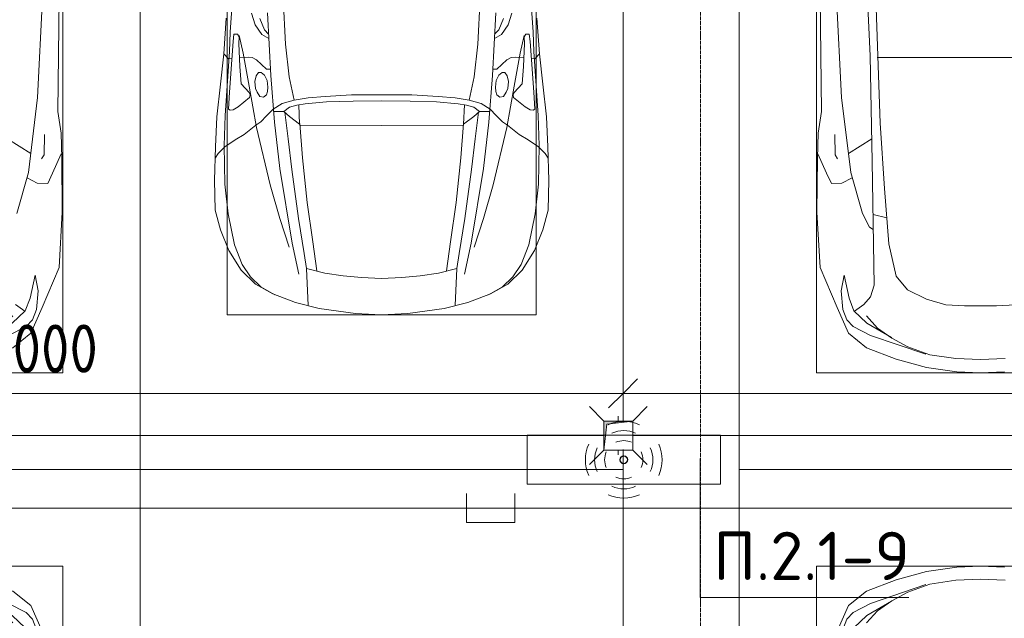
# Model space of a CAD drawing. Header units: millimetres. Extents: x -32229 to 170644, y -13689 to 125138.
# Tile 73 of 208: x 39912 to 45008, y 63579 to 66678. Entities that reach past the tile are written whole.
import ezdxf

# ---------------------------------------------------------------- set-up
doc = ezdxf.new("R2010")
doc.units = ezdxf.units.MM
doc.linetypes.add('ADSK_Линия сетки', pattern=[25, 20, -2.5, 0, -2.5])
for name, color, linetype, lineweight in [('A-ANNO-DIMS', 7, 'Continuous', 9), ('A-ANNO-DIMS-200', 7, 'Continuous', 9), ('A-ANNO-NOTE', 7, 'Continuous', 18), ('A-DETL-GENF', 7, 'Continuous', 18), ('A-DETL-THIN', 7, 'Continuous', 9), ('A-FLOR', 7, 'Continuous', 18), ('C-PRKG', 7, 'Continuous', 18), ('G-ANNO-TEXT', 7, 'Continuous', 9), ('M-EQPM', 7, 'Continuous', 18), ('P-SANR-FIXT', 7, 'Continuous', 18), ('S-GRID', 7, 'Continuous', 9)]:
    doc.layers.add(name, color=color, linetype=linetype, lineweight=lineweight)
doc.layers.add('A-DETL', color=7, linetype='Continuous', lineweight=9, true_color=0x00a600)
doc.styles.add('GOST Common_6', font='GOST_Common.ttf', dxfattribs={"width": 0.9, "height": 250})
doc.styles.add('ISOCPEUR', font='isocpeur.ttf', dxfattribs={"height": 250})
doc.dimstyles.new('ГОСТ_2_5_мм2', dxfattribs={"dimscale": 304.8, "dimtxt": 251.428749, "dimasz": 0.492126, "dimexe": 0.492126, "dimexo": 0.656168, "dimgap": 0.098425, "dimtad": 1, "dimdec": 0, "dimdsep": 46, "dimtxsty": 'GOST Common_6', "dimblk1": 'OBLIQUE', "dimblk2": 'OBLIQUE', "dimsah": 1, "dimcen": 0.09, "dimazin": 2, "dimtfac": 1, "dimtdec": 4, "dimtix": 1, "dimtmove": 0, "dimatfit": 3, "dimfxl": 1, "dimtvp": 1, "dimtolj": 1, "dimtzin": 0, "dimarcsym": 2})

# ---------------------------------------------------------------- blocks, each defined once
blk = doc.blocks.new('АР_Машиноместо - 5300x2500_С-V11--01 ЭО')
at = {"layer": 'A-DETL-GENF', "color": 253, "lineweight": 13, "true_color": 0xaaaaaa}
for p, q in [((1126.4, 4794.1), (970.2, 4771.8)), ((1250, 4800), (1126.4, 4794.1)), ((1250, 4800), (1373.6, 4794.1)), ((970.2, 4771.8), (812.7, 4729.4)), ((812.7, 4729.4), (659.1, 4669.9)), ((680.7, 4606.5), (967, 4703.6)), ((988.2, 4706.7), (873.9, 4665.1)), ((1122.2, 4726.4), (988.2, 4706.7)), ((1250, 4731.7), (1122.2, 4726.4)), ((1250, 4731.7), (1377.8, 4726.4)), ((659.1, 4669.9), (565.9, 4595.1)), ((873.9, 4665.1), (791.3, 4619.7)), ((565.9, 4595.1), (507.1, 4462.6)), ((590.7, 4560.1), (680.7, 4606.5)), ((788.5, 4617.7), (661.8, 4543.1)), ((791.3, 4619.7), (717.1, 4568.9)), ((557.5, 4525.7), (590.7, 4560.1)), ((661.8, 4543.1), (594.6, 4479.3)), ((717.1, 4568.9), (659.6, 4505.3)), ((536.4, 4471.4), (557.5, 4525.7)), ((507.1, 4462.6), (419.6, 4254.2)), ((528.4, 4374.7), (536.4, 4471.4)), ((594.6, 4479.3), (569.5, 4413.1)), ((645, 4445.5), (597.3, 4481.4)), ((569.5, 4413.1), (543.7, 4295.1)), ((543.7, 4295.1), (528.4, 4374.7)), ((419.6, 4254.2), (403.4, 3968)), ((578.7, 3762.9), (638.7, 3975.4)), ((403.4, 3968), (405.6, 3688.5)), ((453.1, 3766.3), (478.4, 3819.3)), ((478.4, 3819.3), (532.5, 3818.1)), ((532.5, 3818.1), (585.5, 3790.5)), ((408.2, 3667), (453.1, 3766.3)), ((530.9, 3374.8), (578.7, 3762.9)), ((405.6, 3688.5), (409.5, 3560)), ((495.5, 3566.1), (496.8, 3671.6)), ((496.8, 3671.6), (510.1, 3691.5)), ((687.1, 3588.8), (566.5, 3663.9)), ((409.5, 3560), (426.5, 3446.8)), ((426.5, 3446.8), (417.5, 2723)), ((501.4, 2789.7), (530.9, 3374.8))]:
    blk.add_line(p, q, dxfattribs=at)
at = {"layer": 'C-PRKG', "color": 253, "lineweight": 13, "true_color": 0xaaaaaa}
for p, q in [((2500, 5300), (0, 5300)), ((0, 0), (0, 5300)), ((400, 4800), (2100, 4800)), ((400, 500), (400, 4800))]:
    blk.add_line(p, q, dxfattribs=at)
blk = doc.blocks.new('АР_Машиноместо - 4900x2400_М__5300х2500_-V44--01 ЭО')
at = {"layer": 'A-DETL-GENF', "color": 253, "lineweight": 13, "true_color": 0xaaaaaa}
for p, q in [((1114.6, 4493), (927, 4466.6)), ((1250, 4500), (1114.6, 4493)), ((1250, 4500), (1385.4, 4493)), ((1385.4, 4493), (1573, 4466.6)), ((804.4, 4436.7), (686, 4391.6)), ((927, 4466.6), (804.4, 4436.7)), ((861.2, 4260.3), (869.3, 4451.1)), ((1573, 4466.6), (1695.6, 4436.7)), ((1638.8, 4260.3), (1630.7, 4451.1)), ((1695.6, 4436.7), (1814, 4391.6)), ((686, 4391.6), (596.3, 4340.6)), ((1814, 4391.6), (1903.7, 4340.6)), ((596.3, 4340.6), (522.5, 4267.9)), ((1903.7, 4340.6), (1977.5, 4267.9)), ((955.5, 4283.9), (861, 4259.4)), ((1050.4, 4297.3), (955.5, 4283.9)), ((1146, 4306.7), (1050.4, 4297.3)), ((1250, 4312), (1146, 4306.7)), ((1250, 4312), (1354, 4306.7)), ((1354, 4306.7), (1449.6, 4297.3)), ((1449.6, 4297.3), (1544.5, 4283.9)), ((1544.5, 4283.9), (1639, 4259.4)), ((522.5, 4267.9), (458.6, 4167)), ((914, 4272.5), (893.6, 4121.6)), ((1586, 4272.5), (1606.4, 4121.6)), ((1977.5, 4267.9), (2041.4, 4167)), ((458.6, 4167), (416.4, 4059.2)), ((2041.4, 4167), (2083.6, 4059.2)), ((893.6, 4121.6), (863.9, 3917.5)), ((1606.4, 4121.6), (1636.1, 3917.5)), ((416.4, 4059.2), (387.4, 3958.4)), ((2083.6, 4059.2), (2112.6, 3958.4)), ((387.4, 3958.4), (384, 3802.9)), ((2112.6, 3958.4), (2116, 3802.9)), ((863.9, 3917.5), (840.1, 3687.8)), ((1636.1, 3917.5), (1659.9, 3687.8)), ((384, 3802.9), (390.2, 3630)), ((2116, 3802.9), (2109.8, 3630)), ((403.8, 3665.5), (388.1, 3688.4)), ((840.1, 3687.8), (826.6, 3509.6)), ((1659.9, 3687.8), (1673.4, 3509.6)), ((2096.2, 3665.5), (2111.9, 3688.4)), ((390.2, 3630), (397.1, 3474.2)), ((438.6, 3629.8), (403.8, 3665.5)), ((491.4, 3594.2), (438.6, 3629.8)), ((2008.6, 3594.2), (2061.4, 3629.8)), ((2061.4, 3629.8), (2096.2, 3665.5)), ((2109.8, 3630), (2102.9, 3474.2)), ((537.9, 3567), (491.4, 3594.2)), ((1962.1, 3567), (2008.6, 3594.2)), ((598.3, 3518.6), (537.9, 3567)), ((624.9, 3501.2), (598.3, 3518.6)), ((1250, 3520.1), (827.2, 3517.2)), ((1250, 3520.1), (1672.8, 3517.2)), ((1875.1, 3501.2), (1901.7, 3518.6)), ((1901.7, 3518.6), (1962.1, 3567)), ((397.1, 3474.2), (415.7, 3305.9)), ((654.7, 3470.4), (624.9, 3501.2)), ((690.2, 3433.7), (654.7, 3470.4)), ((676.4, 3260.1), (695.7, 3502.8)), ((744.3, 3447), (773.2, 3472.4)), ((773.2, 3472.4), (825.6, 3512.1)), ((825.6, 3512.1), (821, 3413)), ((1674.4, 3512.1), (1679, 3413)), ((1726.8, 3472.4), (1674.4, 3512.1)), ((1755.7, 3447), (1726.8, 3472.4)), ((1823.6, 3260.1), (1804.3, 3502.8)), ((1809.8, 3433.7), (1845.3, 3470.4)), ((1845.3, 3470.4), (1875.1, 3501.2)), ((2102.9, 3474.2), (2084.3, 3305.9)), ((456.6, 3434.5), (466.2, 3441.1)), ((462.2, 3347.3), (456.6, 3434.5)), ((466.2, 3441.1), (481.5, 3439.1)), ((481.5, 3439.1), (508, 3422.8)), ((508, 3422.8), (566.8, 3375.1)), ((744.1, 3447.2), (691.3, 3447.2)), ((773, 3424.2), (744.1, 3447.2)), ((811.1, 3414.8), (773, 3424.2)), ((853.3, 3407.2), (811.1, 3414.8)), ((1646.7, 3407.2), (1688.9, 3414.8)), ((1688.9, 3414.8), (1727, 3424.2)), ((1727, 3424.2), (1755.7, 3447)), ((1755.7, 3447.2), (1808.7, 3447.2)), ((1992, 3422.8), (1933.2, 3375.1)), ((2018.5, 3439.1), (1992, 3422.8)), ((2033.8, 3441.1), (2018.5, 3439.1)), ((2043.4, 3434.5), (2033.8, 3441.1)), ((2037.8, 3347.3), (2043.4, 3434.5)), ((566.8, 3375.1), (569.7, 3360.7)), ((605.2, 3346.8), (620, 3369.3)), ((620, 3369.3), (638.7, 3372.5)), ((638.7, 3372.5), (654.1, 3360.7)), ((965.3, 3397.8), (853.3, 3407.2)), ((1102.5, 3394.3), (965.3, 3397.8)), ((1250, 3391.3), (1102.5, 3394.3)), ((1250, 3391.3), (1397.5, 3394.3)), ((1397.5, 3394.3), (1534.7, 3397.8)), ((1534.7, 3397.8), (1646.7, 3407.2)), ((1861.3, 3372.5), (1845.9, 3360.7)), ((1880, 3369.3), (1861.3, 3372.5)), ((1894.8, 3346.8), (1880, 3369.3)), ((1933.2, 3375.1), (1930.3, 3360.7)), ((474.8, 3179.9), (462.2, 3347.3)), ((564.6, 3349.7), (522.2, 3303.2)), ((569.7, 3360.7), (564.6, 3349.7)), ((593.6, 3292.5), (597.1, 3327.4)), ((597.1, 3327.4), (605.2, 3346.8)), ((654.1, 3360.7), (658.7, 3344.5)), ((661.1, 3321.2), (657.2, 3286.3)), ((658.7, 3344.5), (661.1, 3321.2)), ((1841.3, 3344.5), (1838.9, 3321.2)), ((1838.9, 3321.2), (1842.8, 3286.3)), ((1845.9, 3360.7), (1841.3, 3344.5)), ((1902.9, 3327.4), (1894.8, 3346.8)), ((1906.4, 3292.5), (1902.9, 3327.4)), ((1930.3, 3360.7), (1935.4, 3349.7)), ((1935.4, 3349.7), (1977.8, 3303.2)), ((2025.2, 3179.9), (2037.8, 3347.3)), ((415.7, 3305.9), (432.8, 3149.3)), ((522.2, 3303.2), (515.3, 3213.7)), ((599.8, 3262.3), (593.6, 3292.5)), ((612.1, 3245.7), (599.8, 3262.3)), ((657.2, 3286.3), (643.2, 3259.9)), ((1842.8, 3286.3), (1856.8, 3259.9)), ((1887.9, 3245.7), (1900.2, 3262.3)), ((1900.2, 3262.3), (1906.4, 3292.5)), ((1977.8, 3303.2), (1984.7, 3213.7)), ((2084.3, 3305.9), (2067.1, 3148.3)), ((515.3, 3213.7), (510.9, 3094.6)), ((654.5, 3228.1), (601.7, 3179.4)), ((626.8, 3246.1), (612.1, 3245.7)), ((643.2, 3259.9), (626.8, 3246.1)), ((674.6, 3227.6), (654.5, 3228.1)), ((659.3, 2936), (676.4, 3260.1)), ((1840.7, 2936), (1823.6, 3260.1)), ((1825.4, 3227.6), (1845.5, 3228.1)), ((1845.5, 3228.1), (1898.3, 3179.4)), ((1856.8, 3259.9), (1873.2, 3246.1)), ((1873.2, 3246.1), (1887.9, 3245.7)), ((1984.7, 3213.7), (1989.1, 3094.6)), ((456.9, 3174.2), (432.9, 3148.3)), ((475.2, 3173.5), (456.9, 3174.2)), ((480.8, 3085), (474.8, 3179.9)), ((558.4, 3165.4), (513.6, 3168)), ((579.5, 3167.7), (558.4, 3165.4)), ((601.7, 3179.4), (579.5, 3167.7)), ((1898.3, 3179.4), (1920.5, 3167.7)), ((1920.5, 3167.7), (1941.6, 3165.4)), ((1941.6, 3165.4), (1986.4, 3168)), ((2019.2, 3085), (2025.2, 3179.9)), ((2024.8, 3173.5), (2043.1, 3174.2)), ((2043.1, 3174.2), (2067.1, 3148.3)), ((432.8, 3149.3), (446, 2964.8)), ((2067.2, 3149.3), (2054, 2964.8)), ((485.6, 3046.1), (480.8, 3085)), ((512.2, 3061.4), (504.5, 3046.6)), ((510.9, 3094.6), (512.2, 3061.4)), ((1989.1, 3094.6), (1987.8, 3061.4)), ((1987.8, 3061.4), (1995.5, 3046.6)), ((2014.4, 3046.1), (2019.2, 3085)), ((504.5, 3046.6), (485.6, 3046.1)), ((643.6, 3024.6), (618.7, 2966.7)), ((665.1, 3046.1), (643.6, 3024.6)), ((1834.9, 3046.1), (1856.4, 3024.6)), ((1856.4, 3024.6), (1881.3, 2966.7)), ((1995.5, 3046.6), (2014.4, 3046.1))]:
    blk.add_line(p, q, dxfattribs=at)
at = {"layer": 'A-DETL-GENF', "color": 254, "lineweight": 13, "true_color": 0xd4d4d4}
for p, q in [((696.3, 4395.8), (625, 4354.8)), ((1803.7, 4395.8), (1875, 4354.8)), ((625, 4354.8), (571.5, 4303.1)), ((1875, 4354.8), (1928.5, 4303.1)), ((571.5, 4303.1), (527.8, 4239.8)), ((786.9, 4128.3), (821.1, 4289.8)), ((1713.1, 4128.3), (1678.9, 4289.8)), ((1928.5, 4303.1), (1972.2, 4239.8)), ((527.8, 4239.8), (488.6, 4138.1)), ((849, 4182.8), (861.2, 4260.3)), ((1651, 4182.8), (1638.8, 4260.3)), ((1972.2, 4239.8), (2011.4, 4138.1)), ((819.4, 4000.8), (849, 4182.8)), ((1680.6, 4000.8), (1651, 4182.8)), ((488.6, 4138.1), (454.7, 3976.8)), ((722.7, 4001.8), (771.7, 4149.8)), ((723.2, 3741.5), (786.9, 4128.3)), ((1776.8, 3741.5), (1713.1, 4128.3)), ((1777.3, 4001.8), (1728.3, 4149.8)), ((2011.4, 4138.1), (2045.3, 3976.8)), ((454.7, 3976.8), (438.6, 3823.4)), ((673.6, 3827.1), (722.7, 4001.8)), ((785.7, 3746.6), (819.4, 4000.8)), ((1714.3, 3746.6), (1680.6, 4000.8)), ((1826.4, 3827.1), (1777.3, 4001.8)), ((2045.3, 3976.8), (2061.4, 3823.4)), ((438.6, 3823.4), (434.2, 3623.7)), ((602.3, 3530.2), (673.6, 3827.1)), ((1897.7, 3530.2), (1826.4, 3827.1)), ((2061.4, 3823.4), (2065.8, 3623.7)), ((695.7, 3502.8), (723.2, 3741.5)), ((765.5, 3589.1), (785.7, 3746.6)), ((1734.5, 3589.1), (1714.3, 3746.6)), ((1804.3, 3502.8), (1776.8, 3741.5)), ((434.2, 3623.7), (439.5, 3468.5)), ((2065.8, 3623.7), (2060.5, 3468.5)), ((749.1, 3450.8), (765.5, 3589.1)), ((1750.9, 3450.8), (1734.5, 3589.1)), ((564, 3316.2), (602.3, 3530.2)), ((1936, 3316.2), (1897.7, 3530.2)), ((439.5, 3468.5), (462, 3136.6)), ((2060.5, 3468.5), (2038, 3136.6)), ((734.6, 3405.8), (688.5, 3435.5)), ((1765.4, 3405.8), (1811.5, 3435.5)), ((797.1, 3388.2), (734.6, 3405.8)), ((771.7, 3268.5), (797.1, 3388.2)), ((870, 3377.1), (797.1, 3388.2)), ((957.1, 3368.9), (870, 3377.1)), ((1093.5, 3360.7), (957.1, 3368.9)), ((1406.5, 3360.7), (1542.9, 3368.9)), ((1542.9, 3368.9), (1630, 3377.1)), ((1630, 3377.1), (1702.9, 3388.2)), ((1702.9, 3388.2), (1765.4, 3405.8)), ((1728.3, 3268.5), (1702.9, 3388.2)), ((532.7, 3145.9), (564, 3316.2)), ((1250, 3360.7), (1093.5, 3360.7)), ((1250, 3360.7), (1406.5, 3360.7)), ((1967.3, 3145.9), (1936, 3316.2)), ((752.8, 3099), (771.7, 3268.5)), ((1747.2, 3099), (1728.3, 3268.5)), ((462, 3136.6), (466.3, 3036.3)), ((512.5, 3053.2), (532.7, 3145.9)), ((1987.5, 3053.2), (1967.3, 3145.9)), ((2038, 3136.6), (2033.7, 3036.3)), ((629, 3048.1), (666.7, 3069.7)), ((737.8, 2818.3), (752.8, 3099)), ((1762.2, 2818.3), (1747.2, 3099)), ((1871, 3048.1), (1833.3, 3069.7)), ((466.3, 3036.3), (473.9, 2913.7)), ((595.2, 2997.9), (629, 3048.1)), ((1904.8, 2997.9), (1871, 3048.1)), ((2033.7, 3036.3), (2026.1, 2913.7)), ((575.7, 2937.4), (595.2, 2997.9)), ((1924.3, 2937.4), (1904.8, 2997.9))]:
    blk.add_line(p, q, dxfattribs=at)
at = {"layer": 'C-PRKG', "color": 253, "lineweight": 13, "true_color": 0xaaaaaa}
for p, q in [((2500, 5300), (0, 5300)), ((0, 5200), (0, 5300)), ((2500, 0), (2500, 5300)), ((0, 0), (0, 5050)), ((450, 4500), (2050, 4500)), ((450, 800), (450, 4500)), ((2050, 800), (2050, 4500))]:
    blk.add_line(p, q, dxfattribs=at)
blk = doc.blocks.new('АР_Машиноместо - 5300x2500_С-V13--01 ЭО')
at = {"layer": 'A-DETL-GENF', "color": 253, "lineweight": 13, "true_color": 0xaaaaaa}
for p, q in [((426.5, -3446.8), (417.5, -2723)), ((501.4, -2789.7), (530.9, -3374.8)), ((704.9, -2775.5), (731.2, -3507.6)), ((665.6, -2864.6), (678.7, -3159.5)), ((678.7, -3159.5), (689.3, -3705.5)), ((530.9, -3374.8), (578.7, -3762.9)), ((409.5, -3560), (426.5, -3446.8)), ((731.2, -3507.6), (752.2, -3845.6)), ((405.6, -3688.5), (409.5, -3560)), ((495.5, -3566.1), (496.8, -3671.6)), ((687.1, -3588.8), (566.5, -3663.9)), ((408.2, -3667), (453.1, -3766.3)), ((403.4, -3968), (405.6, -3688.5)), ((496.8, -3671.6), (510.1, -3691.5)), ((689.3, -3705.5), (699.7, -4345.5)), ((453.1, -3766.3), (478.4, -3819.3)), ((578.7, -3762.9), (638.7, -3975.4)), ((478.4, -3819.3), (532.5, -3818.1)), ((532.5, -3818.1), (585.5, -3790.5)), ((752.2, -3845.6), (774.4, -4132.9)), ((419.6, -4254.2), (403.4, -3968)), ((638.7, -3975.4), (675.2, -4045.5)), ((675.2, -4045.5), (694.6, -4057.6)), ((774.4, -4132.9), (812.5, -4298.9)), ((507.1, -4462.6), (419.6, -4254.2)), ((543.7, -4295.1), (528.4, -4374.7)), ((569.5, -4413.1), (543.7, -4295.1)), ((812.5, -4298.9), (872.7, -4370.2)), ((528.4, -4374.7), (536.4, -4471.4)), ((699.7, -4345.5), (679.6, -4406.3)), ((872.7, -4370.2), (970.5, -4419.3)), ((594.6, -4479.3), (569.5, -4413.1)), ((679.6, -4406.3), (645, -4445.5)), ((970.5, -4419.3), (1069.6, -4447.3)), ((565.9, -4595.1), (507.1, -4462.6)), ((536.4, -4471.4), (557.5, -4525.7)), ((661.8, -4543.1), (594.6, -4479.3)), ((645, -4445.5), (597.3, -4481.4)), ((1069.6, -4447.3), (1167.1, -4453.2)), ((1167.1, -4453.2), (1250, -4453.9)), ((1332.9, -4453.2), (1250, -4453.9)), ((1430.4, -4447.3), (1332.9, -4453.2)), ((557.5, -4525.7), (590.7, -4560.1)), ((717.1, -4568.9), (659.6, -4505.3)), ((590.7, -4560.1), (680.7, -4606.5)), ((788.5, -4617.7), (661.8, -4543.1)), ((791.3, -4619.7), (717.1, -4568.9)), ((659.1, -4669.9), (565.9, -4595.1)), ((680.7, -4606.5), (967, -4703.6)), ((873.9, -4665.1), (791.3, -4619.7)), ((812.7, -4729.4), (659.1, -4669.9)), ((988.2, -4706.7), (873.9, -4665.1)), ((970.2, -4771.8), (812.7, -4729.4)), ((1122.2, -4726.4), (988.2, -4706.7)), ((1250, -4731.7), (1122.2, -4726.4)), ((1250, -4731.7), (1377.8, -4726.4)), ((1126.4, -4794.1), (970.2, -4771.8)), ((1250, -4800), (1126.4, -4794.1)), ((1250, -4800), (1373.6, -4794.1))]:
    blk.add_line(p, q, dxfattribs=at)
at = {"layer": 'A-DETL-GENF', "color": 254, "lineweight": 13, "true_color": 0xd4d4d4}
for p, q in [((715.1, -3168.3), (1250, -3167.3)), ((1784.9, -3168.3), (1250, -3167.3)), ((694.6, -3980.4), (765.1, -3996.8))]:
    blk.add_line(p, q, dxfattribs=at)
at = {"layer": 'C-PRKG', "color": 253, "lineweight": 13, "true_color": 0xaaaaaa}
for p, q in [((0, 0), (0, -5300)), ((400, -500), (400, -4800)), ((400, -4800), (2100, -4800)), ((2500, -5300), (0, -5300))]:
    blk.add_line(p, q, dxfattribs=at)
blk = doc.blocks.new('АР_Машиноместо - 4900x2400_М__5300х2500_-V14--01 ЭО')
at = {"layer": 'C-PRKG', "color": 253, "lineweight": 13, "true_color": 0xaaaaaa}
for p, q in [((0, 0), (0, -5300)), ((2500, 0), (2500, -5300)), ((2500, -5300), (0, -5300))]:
    blk.add_line(p, q, dxfattribs=at)
blk = doc.blocks.new('АР_Канал вертикальный прямоугольный - ВК-5403405--01 ЭО')
at = {"layer": 'M-EQPM', "lineweight": 13, "true_color": 0xe2e2e2}
blk.add_hatch(color=254, dxfattribs=at).paths.add_polyline_path([(-75, -75), (-60, 60), (75, 75), (-75, 75)])
at = {"layer": 'M-EQPM', "color": 253, "lineweight": 13, "true_color": 0xaaaaaa}
for p, q in [((75, 75), (-75, 75)), ((-75, 75), (-75, -75)), ((75, 75), (-75, 75)), ((-75, 75), (-75, -75)), ((-75, -75), (-75, 75)), ((-75, 75), (75, 75)), ((-75, -75), (-60, 60)), ((-75, -75), (-60, 60)), ((-60, 60), (75, 75)), ((-60, 60), (75, 75)), ((75, -75), (75, 75)), ((75, 75), (75, -75)), ((-75, -75), (75, -75)), ((75, -75), (-75, -75))]:
    blk.add_line(p, q, dxfattribs=at)
blk = doc.blocks.new('АР_Трап - 100-100-2797955--01 ЭО')
at = {"layer": 'P-SANR-FIXT', "color": 253, "lineweight": 13, "true_color": 0xaaaaaa}
for p, q in [((-75, 75), (-150, 150)), ((75, 75), (150, 150)), ((0, 75), (0, 100)), ((-100, 0), (-75, 0)), ((75, 0), (100, 0)), ((-75, -75), (-150, -150)), ((0, -100), (0, -75)), ((75, -75), (150, -150))]:
    blk.add_line(p, q, dxfattribs=at)
blk = doc.blocks.new('Наметкина 10_РД_АР_П_rvt-1--01 ЭО')
at = {"layer": 'A-FLOR', "color": 253, "lineweight": 13, "true_color": 0xaaaaaa}
for p, q in [((42935.3, 64525), (35335.3, 64525)), ((59135.3, 64525), (43085.3, 64525))]:
    blk.add_line(p, q, dxfattribs=at)
at = {"layer": 'C-PRKG', "color": 253, "lineweight": 13, "true_color": 0xaaaaaa, "rotation": 180}
for name, p in [('АР_Машиноместо - 5300x2500_С-V11--01 ЭО', (40535.3, 69650)), ('АР_Машиноместо - 4900x2400_М__5300х2500_-V44--01 ЭО', (43035.3, 69650)), ('АР_Машиноместо - 5300x2500_С-V13--01 ЭО', (40535.3, 59050)), ('АР_Машиноместо - 4900x2400_М__5300х2500_-V14--01 ЭО', (43035.3, 59050))]:
    blk.add_blockref(name, p, dxfattribs=at)
at = {"layer": 'C-PRKG', "color": 253, "lineweight": 13, "true_color": 0xaaaaaa}
for name, p in [('АР_Машиноместо - 5300x2500_С-V13--01 ЭО', (43635.3, 69650)), ('АР_Машиноместо - 5300x2500_С-V11--01 ЭО', (43635.3, 59050))]:
    blk.add_blockref(name, p, dxfattribs=at)
at = {"layer": 'M-EQPM', "color": 253, "lineweight": 13, "true_color": 0xaaaaaa}
blk.add_blockref('АР_Канал вертикальный прямоугольный - ВК-5403405--01 ЭО', (43010.3, 64525), dxfattribs=at)
at = {"layer": 'P-SANR-FIXT', "color": 253, "lineweight": 13, "true_color": 0xaaaaaa}
blk.add_blockref('АР_Трап - 100-100-2797955--01 ЭО', (43010.3, 64525), dxfattribs=at)
blk = doc.blocks.new('DIMBLOCK115--01 ЭО')
at = {"layer": 'A-ANNO-DIMS-200'}
for p, q in [((37035.2, 64650.7), (37035.2, 64893.8)), ((43035.1, 64652.6), (43035.1, 64893.8)), ((37035.2, 64743.8), (37110.2, 64818.8)), ((43035.1, 64743.8), (43110.1, 64818.8)), ((37035.2, 64743.8), (36960.2, 64668.8)), ((37035.2, 64743.8), (43035.1, 64743.8)), ((37035.2, 64743.8), (37035.2, 64650.7)), ((43035.1, 64743.8), (42960.1, 64668.8)), ((43035.1, 64743.8), (43035.1, 64652.6))]:
    blk.add_line(p, q, dxfattribs=at)
at = {"layer": 'A-ANNO-DIMS-200', "color": 0, "insert": (39719.8, 65100.5), "char_height": 250, "width": 756.843, "attachment_point": 1, "line_spacing_factor": 1.022761, "style": 'GOST Common_6'}
blk.add_mtext('6000', dxfattribs=at)
blk = doc.blocks.new('_Oblique')
at = {"color": 0, "linetype": 'ByBlock', "lineweight": -2}
blk.add_line((-0.5, -0.5), (0.5, 0.5), dxfattribs=at)
blk = doc.blocks.new('DIMBLOCK116--01 ЭО')
at = {"layer": 'A-ANNO-DIMS-200'}
for p, q in [((43035.1, 64652.6), (43035.1, 64893.8)), ((49034.9, 64650.9), (49034.9, 64893.8)), ((43035.1, 64743.8), (43110.1, 64818.8)), ((49034.9, 64743.8), (49109.9, 64818.8)), ((43035.1, 64743.8), (42960.1, 64668.8)), ((43035.1, 64743.8), (49034.9, 64743.8)), ((43035.1, 64743.8), (43035.1, 64652.6)), ((49034.9, 64743.8), (48959.9, 64668.8)), ((49034.9, 64743.8), (49034.9, 64650.9))]:
    blk.add_line(p, q, dxfattribs=at)
at = {"layer": 'A-ANNO-DIMS-200', "color": 0, "insert": (45719.7, 65100.5), "char_height": 250, "width": 756.843, "attachment_point": 1, "line_spacing_factor": 1.022761, "style": 'GOST Common_6'}
blk.add_mtext('6000', dxfattribs=at)

msp = doc.modelspace()

# ---------------------------------------------------------------- linework, layer by layer
at = {"layer": 'A-ANNO-NOTE', "color": 5, "lineweight": 9, "true_color": 0x0000ff}
for p, q in [((42538.4, 64526.6), (43538.4, 64526.6)), ((42538.4, 64273.9), (42538.4, 64526.6)), ((43538.4, 64526.6), (43538.4, 64273.9)), ((43538.4, 64273.9), (42538.4, 64273.9))]:
    msp.add_line(p, q, dxfattribs=at)
for centre in [(43037.5, 64400.1), (43038.4, 64401), (43039.3, 64400.1), (43038.4, 64399.2)]:
    msp.add_circle(centre, 20, dxfattribs=at)
for centre, radius, start, end in [((43038.4, 64399.2), 199.6, 66, 114), ((43038.4, 64399.2), 151.5, 66, 114), ((43039.3, 64400.1), 199.6, 156, 204), ((43038.4, 64399.2), 99.8, 66, 114), ((43037.5, 64400.1), 199.6, 336, 24), ((43039.3, 64400.1), 151.5, 156, 204), ((43039.3, 64400.1), 99.8, 156, 204), ((43037.5, 64400.1), 99.8, 336, 24), ((43037.5, 64400.1), 151.5, 336, 24), ((43038.4, 64401), 99.8, 246, 294), ((43038.4, 64401), 199.6, 246, 294), ((43038.4, 64401), 151.5, 246, 294)]:
    msp.add_arc(centre, radius, start, end, dxfattribs=at)
at = {"layer": 'A-DETL', "color": 5, "true_color": 0x0000ff}
for p, q in [((43035.1, 64452.6), (43035.1, 64149.7)), ((42224.1, 64224.7), (42224.1, 64074.7)), ((42474.1, 64074.7), (42474.1, 64224.7)), ((13535.1, 64149.7), (79817.5, 64149.7)), ((42224.1, 64074.7), (42474.1, 64074.7))]:
    msp.add_line(p, q, dxfattribs=at)
at = {"layer": 'A-DETL-THIN'}
for q in [(43433.7, 64407.1), (44513.7, 63687.1)]:
    msp.add_line((43433.7, 63687.1), q, dxfattribs=at)
at = {"layer": 'S-GRID', "color": 253, "linetype": 'ADSK_Линия сетки', "true_color": 0xaaaaaa}
msp.add_line((43435.3, -12088.9), (43435.3, 125138.4), dxfattribs=at)

# ---------------------------------------------------------------- block references
at = {"lineweight": 5}
msp.add_blockref('Наметкина 10_РД_АР_П_rvt-1--01 ЭО', (0, 0), dxfattribs=at)

# ---------------------------------------------------------------- texts
at = {"layer": 'G-ANNO-TEXT', "insert": (43501.3, 64027.4), "char_height": 250, "width": 1016.06, "attachment_point": 1, "line_spacing_factor": 1.139951, "style": 'ISOCPEUR'}
msp.add_mtext('\\pt600,1200,1800,2400,3000,3600,4200,4800,5400,6000,6600,7200,7800,8400,9000,9600,10200,10800,11400,12000,12600,13200,13800,14400,15000,15600,16200,16800,17400,18000,18600,19200;П.2.1-9', dxfattribs=at)

# ---------------------------------------------------------------- dimensions: what is measured, and where the dimension line sits
at = {"layer": 'A-ANNO-DIMS'}
for base, p1, p2, override, picture, middle in [((43035.1, 64743.8), (37035.2, 64450.7), (43035.1, 64452.6), {"dimpost": '<>', "dimfxl": 5999.91953}, 'DIMBLOCK115--01 ЭО', (40035.2, 64898.8)), ((49034.9, 64743.8), (43035.1, 64452.6), (49034.9, 64450.9), {"dimpost": '<>', "dimfxl": 5999.79048}, 'DIMBLOCK116--01 ЭО', (46035, 64898.8))]:
    dim = msp.add_linear_dim(base=base, p1=p1, p2=p2, dimstyle='ГОСТ_2_5_мм2', override=override, dxfattribs=at)
    dim.commit()
    dim.dimension.update_dxf_attribs({"geometry": picture, "text_midpoint": middle})

doc.saveas('drawing.dxf')
